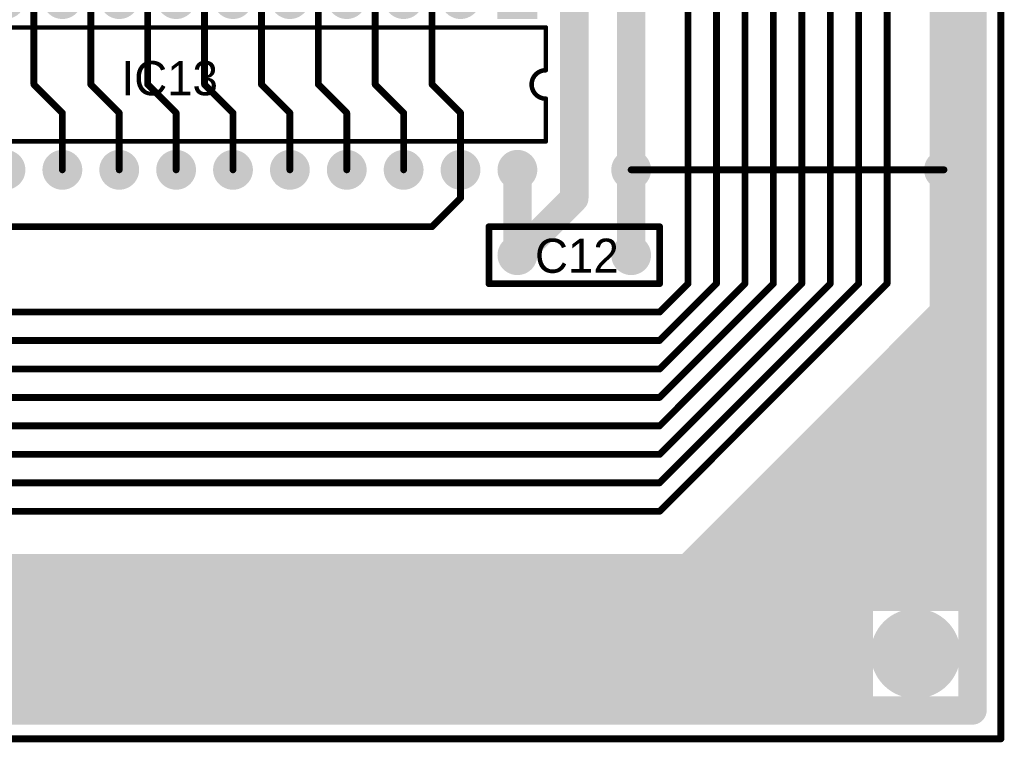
# Model space of a CAD drawing. Extents: x 0.68 to 5.66, y 1.09 to 10.11.
# Tile 8 of 30: x 3.92 to 5.66, y 1.09 to 2.36. Entities that reach past the tile are written whole.
import ezdxf

# ---------------------------------------------------------------- set-up
doc = ezdxf.new("R2010")
doc.units = 0
doc.layers.get('0').update_dxf_attribs({"linetype": 'CONTINUOUS'})
for name, color, linetype in [('BOTTOMLAYER', 5, 'CONTINUOUS'), ('BOTTOMSOLDER', 6, 'CONTINUOUS'), ('MULTILAYER', 9, 'CONTINUOUS'), ('PADHOLE', 156, 'CONTINUOUS'), ('TOPOVERLAY', 2, 'CONTINUOUS'), ('TOPSOLDER', 216, 'CONTINUOUS')]:
    doc.layers.add(name, color=color, linetype=linetype)

# ---------------------------------------------------------------- blocks, each defined once
blk = doc.blocks.new('RAD0_2S_13')
at = {"layer": 'BOTTOMSOLDER', "const_width": 0.035}
for points in [[(-0.2175, 0, 1), (-0.1825, 0, 1)], [(-0.0175, 0, 1), (0.0175, 0, 1)]]:
    blk.add_lwpolyline(points, format="xyb", close=True, dxfattribs=at)
at = {"layer": 'MULTILAYER', "const_width": 0.031}
for points in [[(-0.2155, 0, 1), (-0.1845, 0, 1)], [(-0.0155, 0, 1), (0.0155, 0, 1)]]:
    blk.add_lwpolyline(points, format="xyb", close=True, dxfattribs=at)
at = {"layer": 'PADHOLE', "const_width": 0.0155}
for points in [[(-0.20775, 0, 1), (-0.19225, 0, 1)], [(-0.00775, 0, 1), (0.00775, 0, 1)]]:
    blk.add_lwpolyline(points, format="xyb", close=True, dxfattribs=at)
at = {"layer": 'TOPOVERLAY', "const_width": 0.012}
for points in [[(-0.25, 0.05), (0.05, 0.05)], [(-0.25, -0.05), (-0.25, 0.05)], [(0.05, -0.05), (0.05, 0.05)], [(-0.25, -0.05), (0.05, -0.05)]]:
    blk.add_lwpolyline(points, dxfattribs=at)
at = {"layer": 'TOPOVERLAY', "const_width": 0.006}
for points in [[(-0.253, 0.05, 1), (-0.247, 0.05, 1)], [(-0.253, 0.05, 1), (-0.247, 0.05, 1)], [(0.047, 0.05, 1), (0.053, 0.05, 1)], [(0.047, 0.05, 1), (0.053, 0.05, 1)], [(-0.253, -0.05, 1), (-0.247, -0.05, 1)], [(-0.253, -0.05, 1), (-0.247, -0.05, 1)], [(0.047, -0.05, 1), (0.053, -0.05, 1)], [(0.047, -0.05, 1), (0.053, -0.05, 1)]]:
    blk.add_lwpolyline(points, format="xyb", close=True, dxfattribs=at)
at = {"layer": 'TOPSOLDER', "const_width": 0.035}
for points in [[(-0.2175, 0, 1), (-0.1825, 0, 1)], [(-0.0175, 0, 1), (0.0175, 0, 1)]]:
    blk.add_lwpolyline(points, format="xyb", close=True, dxfattribs=at)
blk = doc.blocks.new('DIP28S_23')
at = {"layer": 'BOTTOMSOLDER', "const_width": 0.035}
for points in [[(-1.3175, 0, 1), (-1.2825, 0, 1)], [(-1.2175, 0, 1), (-1.1825, 0, 1)], [(-1.1175, 0, 1), (-1.0825, 0, 1)], [(-1.0175, 0, 1), (-0.9825, 0, 1)], [(-0.9175, 0, 1), (-0.8825, 0, 1)], [(-0.8175, 0, 1), (-0.7825, 0, 1)], [(-0.7175, 0, 1), (-0.6825, 0, 1)], [(-0.6175, 0, 1), (-0.5825, 0, 1)], [(-0.5175, 0, 1), (-0.4825, 0, 1)], [(-0.4175, 0, 1), (-0.3825, 0, 1)], [(-0.3175, 0, 1), (-0.2825, 0, 1)], [(-0.2175, 0, 1), (-0.1825, 0, 1)], [(-0.1175, 0, 1), (-0.0825, 0, 1)], [(-1.3175, -0.3, 1), (-1.2825, -0.3, 1)], [(-1.2175, -0.3, 1), (-1.1825, -0.3, 1)], [(-1.1175, -0.3, 1), (-1.0825, -0.3, 1)], [(-1.0175, -0.3, 1), (-0.9825, -0.3, 1)], [(-0.9175, -0.3, 1), (-0.8825, -0.3, 1)], [(-0.8175, -0.3, 1), (-0.7825, -0.3, 1)], [(-0.7175, -0.3, 1), (-0.6825, -0.3, 1)], [(-0.6175, -0.3, 1), (-0.5825, -0.3, 1)], [(-0.5175, -0.3, 1), (-0.4825, -0.3, 1)], [(-0.4175, -0.3, 1), (-0.3825, -0.3, 1)], [(-0.3175, -0.3, 1), (-0.2825, -0.3, 1)], [(-0.2175, -0.3, 1), (-0.1825, -0.3, 1)], [(-0.1175, -0.3, 1), (-0.0825, -0.3, 1)], [(-0.0175, -0.3, 1), (0.0175, -0.3, 1)]]:
    blk.add_lwpolyline(points, format="xyb", close=True, dxfattribs=at)
at = {"layer": 'BOTTOMSOLDER'}
blk.add_solid([(-0.035, -0.035), (0.035, -0.035), (-0.035, 0.035), (0.035, 0.035)], dxfattribs=at)
at = {"layer": 'MULTILAYER', "const_width": 0.031}
for points in [[(-1.3155, 0, 1), (-1.2845, 0, 1)], [(-1.2155, 0, 1), (-1.1845, 0, 1)], [(-1.1155, 0, 1), (-1.0845, 0, 1)], [(-1.0155, 0, 1), (-0.9845, 0, 1)], [(-0.9155, 0, 1), (-0.8845, 0, 1)], [(-0.8155, 0, 1), (-0.7845, 0, 1)], [(-0.7155, 0, 1), (-0.6845, 0, 1)], [(-0.6155, 0, 1), (-0.5845, 0, 1)], [(-0.5155, 0, 1), (-0.4845, 0, 1)], [(-0.4155, 0, 1), (-0.3845, 0, 1)], [(-0.3155, 0, 1), (-0.2845, 0, 1)], [(-0.2155, 0, 1), (-0.1845, 0, 1)], [(-0.1155, 0, 1), (-0.0845, 0, 1)], [(-1.3155, -0.3, 1), (-1.2845, -0.3, 1)], [(-1.2155, -0.3, 1), (-1.1845, -0.3, 1)], [(-1.1155, -0.3, 1), (-1.0845, -0.3, 1)], [(-1.0155, -0.3, 1), (-0.9845, -0.3, 1)], [(-0.9155, -0.3, 1), (-0.8845, -0.3, 1)], [(-0.8155, -0.3, 1), (-0.7845, -0.3, 1)], [(-0.7155, -0.3, 1), (-0.6845, -0.3, 1)], [(-0.6155, -0.3, 1), (-0.5845, -0.3, 1)], [(-0.5155, -0.3, 1), (-0.4845, -0.3, 1)], [(-0.4155, -0.3, 1), (-0.3845, -0.3, 1)], [(-0.3155, -0.3, 1), (-0.2845, -0.3, 1)], [(-0.2155, -0.3, 1), (-0.1845, -0.3, 1)], [(-0.1155, -0.3, 1), (-0.0845, -0.3, 1)], [(-0.0155, -0.3, 1), (0.0155, -0.3, 1)]]:
    blk.add_lwpolyline(points, format="xyb", close=True, dxfattribs=at)
at = {"layer": 'MULTILAYER'}
blk.add_solid([(-0.031, -0.031), (0.031, -0.031), (-0.031, 0.031), (0.031, 0.031)], dxfattribs=at)
at = {"layer": 'PADHOLE', "const_width": 0.0155}
for points in [[(-1.30775, 0, 1), (-1.29225, 0, 1)], [(-1.20775, 0, 1), (-1.19225, 0, 1)], [(-1.10775, 0, 1), (-1.09225, 0, 1)], [(-1.00775, 0, 1), (-0.99225, 0, 1)], [(-0.90775, 0, 1), (-0.89225, 0, 1)], [(-0.80775, 0, 1), (-0.79225, 0, 1)], [(-0.70775, 0, 1), (-0.69225, 0, 1)], [(-0.60775, 0, 1), (-0.59225, 0, 1)], [(-0.50775, 0, 1), (-0.49225, 0, 1)], [(-0.40775, 0, 1), (-0.39225, 0, 1)], [(-0.30775, 0, 1), (-0.29225, 0, 1)], [(-0.20775, 0, 1), (-0.19225, 0, 1)], [(-0.10775, 0, 1), (-0.09225, 0, 1)], [(-0.00775, 0, 1), (0.00775, 0, 1)], [(-1.30775, -0.3, 1), (-1.29225, -0.3, 1)], [(-1.20775, -0.3, 1), (-1.19225, -0.3, 1)], [(-1.10775, -0.3, 1), (-1.09225, -0.3, 1)], [(-1.00775, -0.3, 1), (-0.99225, -0.3, 1)], [(-0.90775, -0.3, 1), (-0.89225, -0.3, 1)], [(-0.80775, -0.3, 1), (-0.79225, -0.3, 1)], [(-0.70775, -0.3, 1), (-0.69225, -0.3, 1)], [(-0.60775, -0.3, 1), (-0.59225, -0.3, 1)], [(-0.50775, -0.3, 1), (-0.49225, -0.3, 1)], [(-0.40775, -0.3, 1), (-0.39225, -0.3, 1)], [(-0.30775, -0.3, 1), (-0.29225, -0.3, 1)], [(-0.20775, -0.3, 1), (-0.19225, -0.3, 1)], [(-0.10775, -0.3, 1), (-0.09225, -0.3, 1)], [(-0.00775, -0.3, 1), (0.00775, -0.3, 1)]]:
    blk.add_lwpolyline(points, format="xyb", close=True, dxfattribs=at)
at = {"layer": 'TOPOVERLAY', "const_width": 0.008}
for points in [[(-1.35, -0.05), (0.05, -0.05)], [(-1.35, -0.25), (-1.35, -0.05)], [(0.05, -0.125), (0.05, -0.05)], [(0.05, -0.25), (0.05, -0.175)], [(-1.35, -0.25), (0.05, -0.25)]]:
    blk.add_lwpolyline(points, dxfattribs=at)
at = {"layer": 'TOPOVERLAY', "const_width": 0.004}
for points in [[(-1.352, -0.05, 1), (-1.348, -0.05, 1)], [(-1.352, -0.05, 1), (-1.348, -0.05, 1)], [(0.048, -0.05, 1), (0.052, -0.05, 1)], [(0.048, -0.05, 1), (0.052, -0.05, 1)], [(0.048, -0.125, 1), (0.052, -0.125, 1)], [(0.048, -0.125, 1), (0.052, -0.125, 1)], [(0.048, -0.175, 1), (0.052, -0.175, 1)], [(0.048, -0.175, 1), (0.052, -0.175, 1)], [(-1.352, -0.25, 1), (-1.348, -0.25, 1)], [(-1.352, -0.25, 1), (-1.348, -0.25, 1)], [(0.048, -0.25, 1), (0.052, -0.25, 1)], [(0.048, -0.25, 1), (0.052, -0.25, 1)]]:
    blk.add_lwpolyline(points, format="xyb", close=True, dxfattribs=at)
at = {"layer": 'TOPOVERLAY', "const_width": 0.008}
blk.add_lwpolyline([(0.05, -0.175, -1), (0.05, -0.125)], format="xyb", dxfattribs=at)
at = {"layer": 'TOPSOLDER', "const_width": 0.035}
for points in [[(-1.3175, 0, 1), (-1.2825, 0, 1)], [(-1.2175, 0, 1), (-1.1825, 0, 1)], [(-1.1175, 0, 1), (-1.0825, 0, 1)], [(-1.0175, 0, 1), (-0.9825, 0, 1)], [(-0.9175, 0, 1), (-0.8825, 0, 1)], [(-0.8175, 0, 1), (-0.7825, 0, 1)], [(-0.7175, 0, 1), (-0.6825, 0, 1)], [(-0.6175, 0, 1), (-0.5825, 0, 1)], [(-0.5175, 0, 1), (-0.4825, 0, 1)], [(-0.4175, 0, 1), (-0.3825, 0, 1)], [(-0.3175, 0, 1), (-0.2825, 0, 1)], [(-0.2175, 0, 1), (-0.1825, 0, 1)], [(-0.1175, 0, 1), (-0.0825, 0, 1)], [(-1.3175, -0.3, 1), (-1.2825, -0.3, 1)], [(-1.2175, -0.3, 1), (-1.1825, -0.3, 1)], [(-1.1175, -0.3, 1), (-1.0825, -0.3, 1)], [(-1.0175, -0.3, 1), (-0.9825, -0.3, 1)], [(-0.9175, -0.3, 1), (-0.8825, -0.3, 1)], [(-0.8175, -0.3, 1), (-0.7825, -0.3, 1)], [(-0.7175, -0.3, 1), (-0.6825, -0.3, 1)], [(-0.6175, -0.3, 1), (-0.5825, -0.3, 1)], [(-0.5175, -0.3, 1), (-0.4825, -0.3, 1)], [(-0.4175, -0.3, 1), (-0.3825, -0.3, 1)], [(-0.3175, -0.3, 1), (-0.2825, -0.3, 1)], [(-0.2175, -0.3, 1), (-0.1825, -0.3, 1)], [(-0.1175, -0.3, 1), (-0.0825, -0.3, 1)], [(-0.0175, -0.3, 1), (0.0175, -0.3, 1)]]:
    blk.add_lwpolyline(points, format="xyb", close=True, dxfattribs=at)
at = {"layer": 'TOPSOLDER'}
blk.add_solid([(-0.035, -0.035), (0.035, -0.035), (-0.035, 0.035), (0.035, 0.035)], dxfattribs=at)

msp = doc.modelspace()

# ---------------------------------------------------------------- linework, layer by layer
at = {"layer": 'BOTTOMLAYER'}
for points, const_width in [([(5.65, 1.1), (5.65, 10.1)], 0.012), ([(5.6, 1.15), (5.6, 10.05)], 0.05), ([(5.55, 1.85), (5.55, 7.55)], 0.05), ([(5.1, 1.9), (5.1, 6.85)], 0.012), ([(5.15, 1.9), (5.15, 6.75)], 0.012), ([(5.2, 1.9), (5.2, 6.75)], 0.012), ([(5.25, 1.9), (5.25, 6.75)], 0.012), ([(5.3, 1.9), (5.3, 6.75)], 0.012), ([(5.35, 1.9), (5.35, 6.75)], 0.012), ([(5.4, 1.9), (5.4, 6.75)], 0.012), ([(5.45, 1.9), (5.45, 6.75)], 0.012), ([(4.9, 2.05), (4.9, 6.4)], 0.05), ([(5, 1.95), (5, 6.3)], 0.05), ([(3.95, 2.25), (3.95, 2.5)], 0.012), ([(4.05, 2.25), (4.05, 2.5)], 0.012), ([(4.15, 2.25), (4.15, 2.5)], 0.012), ([(4.25, 2.25), (4.25, 2.5)], 0.012), ([(4.35, 2.25), (4.35, 2.5)], 0.012), ([(4.45, 2.25), (4.45, 2.5)], 0.012), ([(4.55, 2.25), (4.55, 2.5)], 0.012), ([(4.65, 2.25), (4.65, 2.5)], 0.012), ([(3.95, 2.25), (4, 2.2)], 0.012), ([(4.05, 2.25), (4.1, 2.2)], 0.012), ([(4.15, 2.25), (4.2, 2.2)], 0.012), ([(4.25, 2.25), (4.3, 2.2)], 0.012), ([(4.35, 2.25), (4.4, 2.2)], 0.012), ([(4.45, 2.25), (4.5, 2.2)], 0.012), ([(4.55, 2.25), (4.6, 2.2)], 0.012), ([(4.65, 2.25), (4.7, 2.2)], 0.012), ([(4, 2.1), (4, 2.2)], 0.012), ([(4.1, 2.1), (4.1, 2.2)], 0.012), ([(4.2, 2.1), (4.2, 2.2)], 0.012), ([(4.3, 2.1), (4.3, 2.2)], 0.012), ([(4.4, 2.1), (4.4, 2.2)], 0.012), ([(4.5, 2.1), (4.5, 2.2)], 0.012), ([(4.6, 2.1), (4.6, 2.2)], 0.012), ([(4.7, 2.1), (4.7, 2.2)], 0.012), ([(4.8, 1.95), (4.8, 2.1)], 0.05), ([(4.7, 2.05), (4.7, 2.1)], 0.012), ([(4.8, 1.95), (4.9, 2.05)], 0.05), ([(4.65, 2), (4.7, 2.05)], 0.012), ([(3.9, 2), (4.65, 2)], 0.012), ([(5.05, 1.8), (5.15, 1.9)], 0.012), ([(5.05, 1.85), (5.1, 1.9)], 0.012), ([(5.05, 1.65), (5.3, 1.9)], 0.012), ([(5.05, 1.7), (5.25, 1.9)], 0.012), ([(5.05, 1.75), (5.2, 1.9)], 0.012), ([(5.05, 1.6), (5.35, 1.9)], 0.012), ([(5.05, 1.55), (5.4, 1.9)], 0.012), ([(5.05, 1.5), (5.45, 1.9)], 0.012), ([(5.1, 1.4), (5.55, 1.85)], 0.05), ([(5.55, 1.85), (5.6, 1.85)], 0.05), ([(3.8, 1.85), (5.05, 1.85)], 0.012), ([(5.5, 1.8), (5.6, 1.8)], 0.05), ([(3.8, 1.8), (5.05, 1.8)], 0.012), ([(5.45, 1.75), (5.6, 1.75)], 0.05), ([(3.8, 1.75), (5.05, 1.75)], 0.012), ([(5.4, 1.7), (5.6, 1.7)], 0.05), ([(3.8, 1.7), (5.05, 1.7)], 0.012), ([(5.35, 1.65), (5.6, 1.65)], 0.05), ([(3.8, 1.65), (5.05, 1.65)], 0.012), ([(5.3, 1.6), (5.6, 1.6)], 0.05), ([(3.8, 1.6), (5.05, 1.6)], 0.012), ([(5.25, 1.55), (5.6, 1.55)], 0.05), ([(3.8, 1.55), (5.05, 1.55)], 0.012), ([(5.2, 1.5), (5.6, 1.5)], 0.05), ([(3.8, 1.5), (5.05, 1.5)], 0.012), ([(5.15, 1.45), (5.6, 1.45)], 0.05), ([(3.85, 1.4), (5.1, 1.4)], 0.05), ([(5.1, 1.4), (5.6, 1.4)], 0.05), ([(5.4, 1.15), (5.4, 1.4)], 0.05), ([(3.8, 1.35), (5.6, 1.35)], 0.05), ([(3.75, 1.3), (5.4, 1.3)], 0.05), ([(3.7, 1.25), (5.4, 1.25)], 0.05), ([(3.65, 1.2), (5.4, 1.2)], 0.05), ([(1.25, 1.15), (5.6, 1.15)], 0.05), ([(1.2, 1.1), (5.65, 1.1)], 0.012)]:
    msp.add_lwpolyline(points, dxfattribs=dict(at, const_width=const_width))
for points, const_width in [([(3.947, 2.25, 1), (3.953, 2.25, 1)], 0.006), ([(3.947, 2.25, 1), (3.953, 2.25, 1)], 0.006), ([(4.047, 2.25, 1), (4.053, 2.25, 1)], 0.006), ([(4.047, 2.25, 1), (4.053, 2.25, 1)], 0.006), ([(4.147, 2.25, 1), (4.153, 2.25, 1)], 0.006), ([(4.147, 2.25, 1), (4.153, 2.25, 1)], 0.006), ([(4.247, 2.25, 1), (4.253, 2.25, 1)], 0.006), ([(4.247, 2.25, 1), (4.253, 2.25, 1)], 0.006), ([(4.347, 2.25, 1), (4.353, 2.25, 1)], 0.006), ([(4.347, 2.25, 1), (4.353, 2.25, 1)], 0.006), ([(4.447, 2.25, 1), (4.453, 2.25, 1)], 0.006), ([(4.447, 2.25, 1), (4.453, 2.25, 1)], 0.006), ([(4.547, 2.25, 1), (4.553, 2.25, 1)], 0.006), ([(4.547, 2.25, 1), (4.553, 2.25, 1)], 0.006), ([(4.647, 2.25, 1), (4.653, 2.25, 1)], 0.006), ([(4.647, 2.25, 1), (4.653, 2.25, 1)], 0.006), ([(3.997, 2.2, 1), (4.003, 2.2, 1)], 0.006), ([(3.997, 2.2, 1), (4.003, 2.2, 1)], 0.006), ([(4.097, 2.2, 1), (4.103, 2.2, 1)], 0.006), ([(4.097, 2.2, 1), (4.103, 2.2, 1)], 0.006), ([(4.197, 2.2, 1), (4.203, 2.2, 1)], 0.006), ([(4.197, 2.2, 1), (4.203, 2.2, 1)], 0.006), ([(4.297, 2.2, 1), (4.303, 2.2, 1)], 0.006), ([(4.297, 2.2, 1), (4.303, 2.2, 1)], 0.006), ([(4.397, 2.2, 1), (4.403, 2.2, 1)], 0.006), ([(4.397, 2.2, 1), (4.403, 2.2, 1)], 0.006), ([(4.497, 2.2, 1), (4.503, 2.2, 1)], 0.006), ([(4.497, 2.2, 1), (4.503, 2.2, 1)], 0.006), ([(4.597, 2.2, 1), (4.603, 2.2, 1)], 0.006), ([(4.597, 2.2, 1), (4.603, 2.2, 1)], 0.006), ([(4.697, 2.2, 1), (4.703, 2.2, 1)], 0.006), ([(4.697, 2.2, 1), (4.703, 2.2, 1)], 0.006), ([(4.7875, 2.1, 1), (4.8125, 2.1, 1)], 0.025), ([(3.997, 2.1, 1), (4.003, 2.1, 1)], 0.006), ([(4.097, 2.1, 1), (4.103, 2.1, 1)], 0.006), ([(4.197, 2.1, 1), (4.203, 2.1, 1)], 0.006), ([(4.297, 2.1, 1), (4.303, 2.1, 1)], 0.006), ([(4.397, 2.1, 1), (4.403, 2.1, 1)], 0.006), ([(4.497, 2.1, 1), (4.503, 2.1, 1)], 0.006), ([(4.597, 2.1, 1), (4.603, 2.1, 1)], 0.006), ([(4.697, 2.1, 1), (4.703, 2.1, 1)], 0.006), ([(4.697, 2.1, 1), (4.703, 2.1, 1)], 0.006), ([(4.8875, 2.05, 1), (4.9125, 2.05, 1)], 0.025), ([(4.8875, 2.05, 1), (4.9125, 2.05, 1)], 0.025), ([(4.697, 2.05, 1), (4.703, 2.05, 1)], 0.006), ([(4.697, 2.05, 1), (4.703, 2.05, 1)], 0.006), ([(4.647, 2, 1), (4.653, 2, 1)], 0.006), ([(4.647, 2, 1), (4.653, 2, 1)], 0.006), ([(4.7875, 1.95, 1), (4.8125, 1.95, 1)], 0.025), ([(4.7875, 1.95, 1), (4.8125, 1.95, 1)], 0.025), ([(4.9875, 1.95, 1), (5.0125, 1.95, 1)], 0.025), ([(5.097, 1.9, 1), (5.103, 1.9, 1)], 0.006), ([(5.097, 1.9, 1), (5.103, 1.9, 1)], 0.006), ([(5.147, 1.9, 1), (5.153, 1.9, 1)], 0.006), ([(5.147, 1.9, 1), (5.153, 1.9, 1)], 0.006), ([(5.197, 1.9, 1), (5.203, 1.9, 1)], 0.006), ([(5.197, 1.9, 1), (5.203, 1.9, 1)], 0.006), ([(5.247, 1.9, 1), (5.253, 1.9, 1)], 0.006), ([(5.247, 1.9, 1), (5.253, 1.9, 1)], 0.006), ([(5.297, 1.9, 1), (5.303, 1.9, 1)], 0.006), ([(5.297, 1.9, 1), (5.303, 1.9, 1)], 0.006), ([(5.347, 1.9, 1), (5.353, 1.9, 1)], 0.006), ([(5.347, 1.9, 1), (5.353, 1.9, 1)], 0.006), ([(5.397, 1.9, 1), (5.403, 1.9, 1)], 0.006), ([(5.397, 1.9, 1), (5.403, 1.9, 1)], 0.006), ([(5.447, 1.9, 1), (5.453, 1.9, 1)], 0.006), ([(5.447, 1.9, 1), (5.453, 1.9, 1)], 0.006), ([(5.5375, 1.85, 1), (5.5625, 1.85, 1)], 0.025), ([(5.5375, 1.85, 1), (5.5625, 1.85, 1)], 0.025), ([(5.5375, 1.85, 1), (5.5625, 1.85, 1)], 0.025), ([(5.5875, 1.85, 1), (5.6125, 1.85, 1)], 0.025), ([(5.047, 1.85, 1), (5.053, 1.85, 1)], 0.006), ([(5.047, 1.85, 1), (5.053, 1.85, 1)], 0.006), ([(5.4875, 1.8, 1), (5.5125, 1.8, 1)], 0.025), ([(5.5875, 1.8, 1), (5.6125, 1.8, 1)], 0.025), ([(5.047, 1.8, 1), (5.053, 1.8, 1)], 0.006), ([(5.047, 1.8, 1), (5.053, 1.8, 1)], 0.006), ([(5.4375, 1.75, 1), (5.4625, 1.75, 1)], 0.025), ([(5.5875, 1.75, 1), (5.6125, 1.75, 1)], 0.025), ([(5.047, 1.75, 1), (5.053, 1.75, 1)], 0.006), ([(5.047, 1.75, 1), (5.053, 1.75, 1)], 0.006), ([(5.3875, 1.7, 1), (5.4125, 1.7, 1)], 0.025), ([(5.5875, 1.7, 1), (5.6125, 1.7, 1)], 0.025), ([(5.047, 1.7, 1), (5.053, 1.7, 1)], 0.006), ([(5.047, 1.7, 1), (5.053, 1.7, 1)], 0.006), ([(5.3375, 1.65, 1), (5.3625, 1.65, 1)], 0.025), ([(5.5875, 1.65, 1), (5.6125, 1.65, 1)], 0.025), ([(5.047, 1.65, 1), (5.053, 1.65, 1)], 0.006), ([(5.047, 1.65, 1), (5.053, 1.65, 1)], 0.006), ([(5.2875, 1.6, 1), (5.3125, 1.6, 1)], 0.025), ([(5.5875, 1.6, 1), (5.6125, 1.6, 1)], 0.025), ([(5.047, 1.6, 1), (5.053, 1.6, 1)], 0.006), ([(5.047, 1.6, 1), (5.053, 1.6, 1)], 0.006), ([(5.2375, 1.55, 1), (5.2625, 1.55, 1)], 0.025), ([(5.5875, 1.55, 1), (5.6125, 1.55, 1)], 0.025), ([(5.047, 1.55, 1), (5.053, 1.55, 1)], 0.006), ([(5.047, 1.55, 1), (5.053, 1.55, 1)], 0.006), ([(5.1875, 1.5, 1), (5.2125, 1.5, 1)], 0.025), ([(5.5875, 1.5, 1), (5.6125, 1.5, 1)], 0.025), ([(5.047, 1.5, 1), (5.053, 1.5, 1)], 0.006), ([(5.047, 1.5, 1), (5.053, 1.5, 1)], 0.006), ([(5.1375, 1.45, 1), (5.1625, 1.45, 1)], 0.025), ([(5.5875, 1.45, 1), (5.6125, 1.45, 1)], 0.025), ([(5.0875, 1.4, 1), (5.1125, 1.4, 1)], 0.025), ([(5.0875, 1.4, 1), (5.1125, 1.4, 1)], 0.025), ([(5.0875, 1.4, 1), (5.1125, 1.4, 1)], 0.025), ([(5.3875, 1.4, 1), (5.4125, 1.4, 1)], 0.025), ([(5.5875, 1.4, 1), (5.6125, 1.4, 1)], 0.025), ([(5.5875, 1.35, 1), (5.6125, 1.35, 1)], 0.025), ([(5.3875, 1.3, 1), (5.4125, 1.3, 1)], 0.025), ([(5.3875, 1.25, 1), (5.4125, 1.25, 1)], 0.025), ([(5.3875, 1.2, 1), (5.4125, 1.2, 1)], 0.025), ([(5.3875, 1.15, 1), (5.4125, 1.15, 1)], 0.025), ([(5.5875, 1.15, 1), (5.6125, 1.15, 1)], 0.025), ([(5.5875, 1.15, 1), (5.6125, 1.15, 1)], 0.025), ([(5.647, 1.1, 1), (5.653, 1.1, 1)], 0.006), ([(5.647, 1.1, 1), (5.653, 1.1, 1)], 0.006)]:
    msp.add_lwpolyline(points, format="xyb", close=True, dxfattribs=dict(at, const_width=const_width))
at = {"layer": 'BOTTOMSOLDER'}
for points, const_width in [([(4.9825, 2.1, 1), (5.0175, 2.1, 1)], 0.035), ([(5.5325, 2.1, 1), (5.5675, 2.1, 1)], 0.035), ([(5.4605, 1.25, 1), (5.5395, 1.25, 1)], 0.079)]:
    msp.add_lwpolyline(points, format="xyb", close=True, dxfattribs=dict(at, const_width=const_width))
at = {"layer": 'MULTILAYER'}
for points, const_width in [([(4.9845, 2.1, 1), (5.0155, 2.1, 1)], 0.031), ([(5.5345, 2.1, 1), (5.5655, 2.1, 1)], 0.031), ([(5.4625, 1.25, 1), (5.5375, 1.25, 1)], 0.075)]:
    msp.add_lwpolyline(points, format="xyb", close=True, dxfattribs=dict(at, const_width=const_width))
at = {"layer": 'PADHOLE'}
for points, const_width in [([(4.9923, 2.1, 1), (5.0077, 2.1, 1)], 0.0155), ([(5.5423, 2.1, 1), (5.5578, 2.1, 1)], 0.0155), ([(5.4685, 1.25, 1), (5.5315, 1.25, 1)], 0.063)]:
    msp.add_lwpolyline(points, format="xyb", close=True, dxfattribs=dict(at, const_width=const_width))
at = {"layer": 'TOPOVERLAY'}
for points, const_width in [([(5.65, 1.1), (5.65, 10.1)], 0.01), ([(5, 2.1), (5.55, 2.1)], 0.012), ([(1.2, 1.1), (5.65, 1.1)], 0.01)]:
    msp.add_lwpolyline(points, dxfattribs=dict(at, const_width=const_width))
for points, const_width in [([(4.997, 2.1, 1), (5.003, 2.1, 1)], 0.006), ([(5.547, 2.1, 1), (5.553, 2.1, 1)], 0.006), ([(5.6475, 1.1, 1), (5.6525, 1.1, 1)], 0.005), ([(5.6475, 1.1, 1), (5.6525, 1.1, 1)], 0.005)]:
    msp.add_lwpolyline(points, format="xyb", close=True, dxfattribs=dict(at, const_width=const_width))
at = {"layer": 'TOPSOLDER'}
for points, const_width in [([(4.9825, 2.1, 1), (5.0175, 2.1, 1)], 0.035), ([(5.5325, 2.1, 1), (5.5675, 2.1, 1)], 0.035), ([(5.4605, 1.25, 1), (5.5395, 1.25, 1)], 0.079)]:
    msp.add_lwpolyline(points, format="xyb", close=True, dxfattribs=dict(at, const_width=const_width))

# ---------------------------------------------------------------- block references
for name, p in [('DIP28S_23', (4.8, 2.4)), ('RAD0_2S_13', (5, 1.95))]:
    msp.add_blockref(name, p)

# ---------------------------------------------------------------- texts
at = {"layer": 'TOPOVERLAY'}
for s, p in [('IC13', (4.104, 2.231)), ('C12', (4.831, 1.919))]:
    msp.add_text(s, height=0.06, dxfattribs=at).set_placement(p)

doc.saveas('drawing.dxf')
